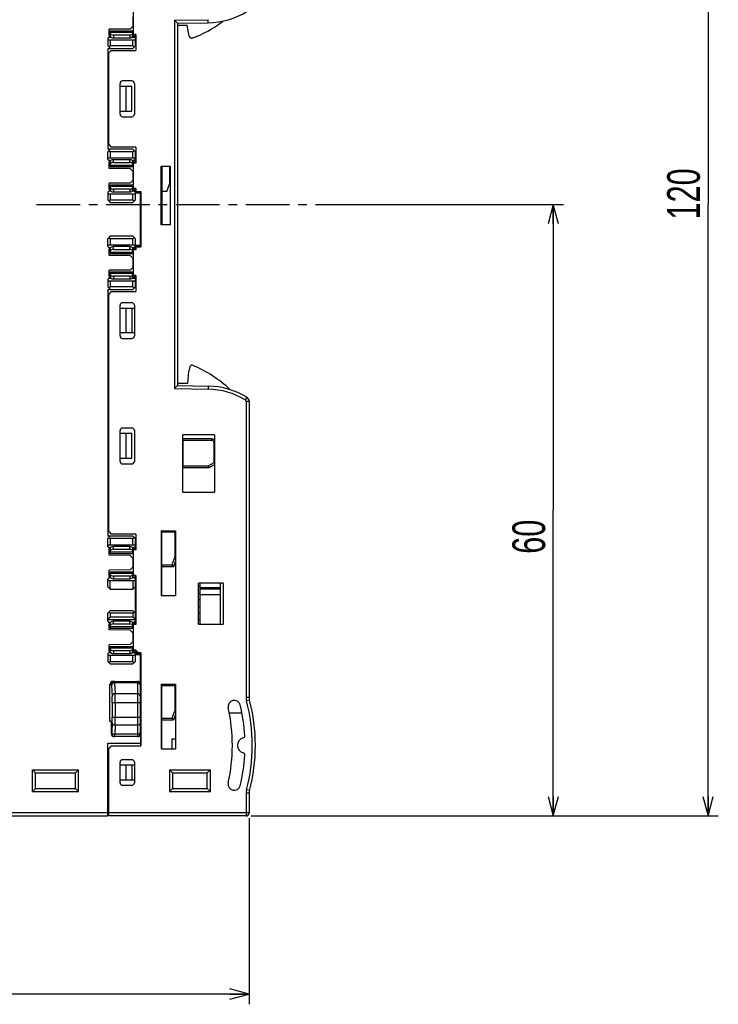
# Model space of a CAD drawing. Extents: x 0 to 183, y 0 to 175.
# Tile 28 of 31: x 115 to 183, y 0 to 96. Entities that reach past the tile are written whole.
import ezdxf

# ---------------------------------------------------------------- set-up
doc = ezdxf.new("R2010")
doc.units = 0
doc.header["$LTSCALE"] = 11.368745
doc.header["$MEASUREMENT"] = 0
doc.linetypes.add('CENTER', pattern=[0.6, 0.375, -0.075, 0.075, -0.075])
doc.layers.get('0').update_dxf_attribs({"linetype": 'CONTINUOUS'})
doc.layers.add('DEFAULT_1', color=7, linetype='CENTER')
doc.styles.add('TEXTSTYLE_2', font='txt', dxfattribs={"width": 0.7})
doc.dimstyles.new('DIMSTYLE_1', dxfattribs={"dimtxt": 3.2, "dimasz": 1.9, "dimexe": 1, "dimexo": 0.5, "dimgap": 0.8, "dimtad": 1, "dimdec": 3, "dimtxsty": 'TEXTSTYLE_2', "dimblk": 'OPEN', "dimblk1": 'OPEN', "dimblk2": 'OPEN', "dimcen": 0.09, "dimadec": 3, "dimazin": 2, "dimtp": 0.001969, "dimtm": 0.001969, "dimtfac": 1, "dimtdec": 3, "dimtofl": 0, "dimtmove": 0, "dimatfit": 3, "dimtolj": 1})

# ---------------------------------------------------------------- blocks, each defined once
blk = doc.blocks.new('_OPEN')
at = {"color": 0, "linetype": 'BYBLOCK'}
for p, q in [((0, 0), (-1, 0.263)), ((-1, -0.263), (0, 0)), ((-1, 0), (0, 0))]:
    blk.add_line(p, q, dxfattribs=at)
blk = doc.blocks.new('*D0')
at = {"color": 2, "linetype": 'CONTINUOUS'}
for p, q in [((62.009, 23.693), (62.009, 1.8)), ((137.533, 18.202), (137.533, 1.8)), ((62.009, 1.8), (62.009, 0)), ((62.009, 1), (99.771, 1)), ((137.533, 1), (99.771, 1)), ((137.533, 1.8), (137.533, 0))]:
    blk.add_line(p, q, dxfattribs=at)
at = {"color": 2, "linetype": 'CONTINUOUS', "xscale": 1.9, "yscale": 1.9, "zscale": 1.9, "rotation": 180}
blk.add_blockref('_OPEN', (62.009, 1), dxfattribs=at)
at = {"color": 2, "linetype": 'CONTINUOUS', "xscale": 1.9, "yscale": 1.9, "zscale": 1.9}
blk.add_blockref('_OPEN', (137.533, 1), dxfattribs=at)
at = {"color": 2, "linetype": 'CONTINUOUS', "insert": (99.771, 5), "char_height": 3.2, "width": 4.48, "attachment_point": 2, "style": 'TEXTSTYLE_2'}
blk.add_mtext('76', dxfattribs=at)
blk = doc.blocks.new('*D2')
at = {"color": 2, "linetype": 'CONTINUOUS'}
for p, q in [((148.239, 78.152), (166.44, 78.152)), ((166.44, 78.152), (168.24, 78.152)), ((167.24, 78.152), (167.24, 48.277)), ((167.24, 18.402), (167.24, 48.277)), ((137.733, 18.402), (166.44, 18.402)), ((166.44, 18.402), (168.24, 18.402))]:
    blk.add_line(p, q, dxfattribs=at)
at = {"color": 2, "linetype": 'CONTINUOUS', "xscale": 1.9, "yscale": 1.9, "zscale": 1.9}
for p, rotation in [((167.24, 78.152), 90), ((167.24, 18.402), 270)]:
    blk.add_blockref('_OPEN', p, dxfattribs=dict(at, rotation=rotation))
at = {"color": 2, "linetype": 'CONTINUOUS', "insert": (163.24, 45.686), "char_height": 3.2, "width": 4.48, "attachment_point": 2, "rotation": 90, "style": 'TEXTSTYLE_2'}
blk.add_mtext('60', dxfattribs=at)
blk = doc.blocks.new('*D3')
at = {"color": 2, "linetype": 'CONTINUOUS'}
for p, q in [((137.733, 137.902), (181.56, 137.902)), ((181.56, 137.902), (183.36, 137.902)), ((182.36, 137.902), (182.36, 78.152)), ((182.36, 18.402), (182.36, 78.152)), ((137.733, 18.402), (181.56, 18.402)), ((181.56, 18.402), (183.36, 18.402))]:
    blk.add_line(p, q, dxfattribs=at)
at = {"color": 2, "linetype": 'CONTINUOUS', "xscale": 1.9, "yscale": 1.9, "zscale": 1.9}
for p, rotation in [((182.36, 137.902), 90), ((182.36, 18.402), 270)]:
    blk.add_blockref('_OPEN', p, dxfattribs=dict(at, rotation=rotation))
at = {"color": 2, "linetype": 'CONTINUOUS', "insert": (178.36, 79.182), "char_height": 3.2, "width": 6.72, "attachment_point": 2, "rotation": 90, "style": 'TEXTSTYLE_2'}
blk.add_mtext('120', dxfattribs=at)

msp = doc.modelspace()

# ---------------------------------------------------------------- linework, layer by layer
at = {"color": 7, "linetype": 'CONTINUOUS'}
for p, q in [((126.2084, 97.2523), (126.2084, 94.7518)), ((126.1584, 96.4523), (126.1584, 95.5524)), ((125.8994, 95.2934), (123.8581, 95.2755)), ((123.8581, 94.6519), (123.8581, 95.2755)), ((126.1584, 95.5524), (125.8994, 95.2934)), ((126.1584, 95.6021), (126.2084, 95.6021)), ((130.2336, 96.1471), (133.5282, 96.2043)), ((130.5333, 95.8522), (130.2336, 96.1471)), ((130.2336, 96.1471), (130.2336, 60.1576)), ((130.5337, 95.8522), (133.5337, 95.9046)), ((130.5337, 95.8522), (130.5337, 60.4525)), ((131.4766, 95.6524), (130.5337, 95.6524)), ((131.6647, 94.6085), (131.4763, 95.654)), ((133.5337, 95.9046), (133.5282, 96.2043)), ((123.9581, 94.6519), (123.7086, 94.4025)), ((123.7086, 94.4025), (123.7086, 93.6521)), ((123.812, 94.5059), (124.0163, 94.5059)), ((123.8581, 95.046), (123.9584, 95.0226)), ((123.8581, 94.829), (123.9584, 94.8276)), ((123.8581, 94.7518), (123.9584, 94.7518)), ((123.9584, 94.6519), (123.8581, 94.6519)), ((123.9567, 94.9213), (123.9567, 95.0226)), ((123.9584, 95.1039), (126.2084, 95.1039)), ((123.9584, 95.1039), (123.9584, 94.6195)), ((126.1584, 94.9523), (123.9584, 94.9523)), ((125.8584, 94.6953), (124.2581, 94.6953)), ((124.2581, 94.6953), (124.2581, 94.4266)), ((124.2581, 94.4266), (125.8584, 94.4266)), ((125.8584, 94.6953), (125.8584, 94.4266)), ((126.1002, 94.5059), (126.3048, 94.5059)), ((126.1584, 94.6195), (126.1584, 95.1039)), ((126.1584, 94.7546), (126.2084, 94.7546)), ((126.1587, 94.6519), (126.3048, 94.5059)), ((126.4585, 94.7518), (126.167, 94.7518)), ((126.167, 94.7518), (126.167, 94.6437)), ((126.4085, 94.4025), (126.3048, 94.5059)), ((126.3582, 94.7518), (126.3582, 94.4528)), ((126.4585, 94.4025), (126.4085, 94.4025)), ((126.4085, 93.6521), (126.4085, 94.4025)), ((126.4585, 94.3019), (126.4085, 94.3019)), ((126.4585, 94.7518), (126.4585, 93.2022)), ((123.7086, 94.2523), (126.4085, 94.2523)), ((123.8337, 93.5274), (123.7086, 93.6521)), ((123.7086, 93.402), (126.1584, 93.402)), ((123.7086, 93.402), (123.7086, 83.5518)), ((123.8337, 93.5274), (123.9584, 93.6521)), ((123.8337, 93.5274), (123.9584, 93.402)), ((123.9584, 94.2523), (123.9584, 93.6521)), ((126.1584, 93.6521), (123.9584, 93.6521)), ((126.1584, 93.6521), (126.1584, 94.2523)), ((126.2835, 93.5274), (126.1584, 93.6521)), ((126.2835, 93.5274), (126.1584, 93.402)), ((126.2835, 93.5274), (126.4085, 93.6521)), ((123.8085, 92.5752), (123.7086, 92.5745)), ((124.0586, 93.2022), (123.8085, 92.9521)), ((123.8085, 84.0024), (123.8085, 92.9521)), ((124.0586, 93.2022), (126.4585, 93.2022)), ((123.7086, 92.1391), (123.8085, 92.1391)), ((123.7086, 90.7183), (123.8085, 90.7176)), ((123.8085, 90.504), (123.7086, 90.5054)), ((123.7086, 90.3772), (123.8085, 90.3772)), ((124.9085, 86.977), (124.9085, 89.9769)), ((126.0485, 89.6772), (124.9085, 89.6772)), ((126.0585, 90.227), (125.1587, 90.227)), ((125.5087, 87.2773), (125.5087, 89.6772)), ((126.0485, 87.2773), (126.0485, 89.6772)), ((126.3086, 89.9769), (126.3086, 86.977)), ((124.9085, 87.2773), (126.0485, 87.2773)), ((125.1587, 86.7268), (126.0585, 86.7268)), ((123.8085, 86.5773), (123.7086, 86.5773)), ((123.8085, 84.0024), (124.0586, 83.7523)), ((126.4585, 83.7523), (124.0586, 83.7523)), ((126.4585, 83.7523), (126.4585, 82.202)), ((126.1584, 83.5518), (123.7086, 83.5518)), ((123.7086, 83.3024), (123.8337, 83.4271)), ((123.7086, 82.5521), (123.7086, 83.3024)), ((123.8337, 83.4271), (123.9584, 83.5518)), ((123.9584, 83.3024), (123.8337, 83.4271)), ((126.1584, 83.3024), (123.9584, 83.3024)), ((123.9584, 83.3024), (123.9584, 82.7023)), ((126.2835, 83.4271), (126.1584, 83.5518)), ((126.2835, 83.4271), (126.1584, 83.3024)), ((126.1584, 82.7023), (126.1584, 83.3024)), ((126.2835, 83.4271), (126.4085, 83.3024)), ((126.4085, 82.5521), (126.4085, 83.3024)), ((123.7086, 82.7023), (126.4085, 82.7023)), ((123.812, 82.4487), (123.7086, 82.5521)), ((124.0163, 82.4487), (123.812, 82.4487)), ((123.9581, 82.3026), (123.812, 82.4487)), ((123.9584, 82.3019), (123.8581, 82.3019)), ((123.8581, 81.6791), (123.8581, 82.3019)), ((123.9584, 82.202), (123.8581, 82.202)), ((123.8581, 82.1256), (123.9584, 82.1263)), ((123.9584, 81.9319), (123.8581, 81.9078)), ((123.9567, 82.0332), (123.9567, 81.9319)), ((123.9584, 81.85), (123.9584, 82.3343)), ((123.9584, 82.0022), (126.1584, 82.0022)), ((123.9584, 81.85), (126.2084, 81.85)), ((125.8584, 82.5273), (124.2581, 82.5273)), ((124.2581, 82.2592), (124.2581, 82.5273)), ((124.2581, 82.2592), (125.8584, 82.2592)), ((125.8584, 82.2592), (125.8584, 82.5273)), ((126.3048, 82.4487), (126.1002, 82.4487)), ((126.1584, 81.85), (126.1584, 82.3343)), ((126.2084, 82.2), (126.1584, 82.2)), ((126.1587, 82.3026), (126.3048, 82.4487)), ((126.167, 82.202), (126.167, 82.3102)), ((126.167, 82.202), (126.208, 82.202)), ((126.4585, 82.202), (126.2084, 82.202)), ((126.2084, 82.202), (126.2084, 79.7023)), ((126.4085, 82.5521), (126.3048, 82.4487)), ((126.3582, 82.202), (126.3582, 82.5018)), ((126.4585, 82.652), (126.4085, 82.652)), ((126.4585, 82.5521), (126.4085, 82.5521)), ((128.9335, 81.9023), (129.8336, 81.9023)), ((128.9335, 76.1525), (128.9335, 81.9023)), ((128.9834, 81.9023), (128.9834, 76.1525)), ((129.7837, 80.2266), (129.7837, 81.9023)), ((129.8336, 76.1525), (129.8336, 81.9023)), ((125.8994, 81.6612), (123.8581, 81.6791)), ((125.8994, 81.6612), (126.1584, 81.4021)), ((126.1584, 81.4021), (126.1584, 80.5022)), ((126.1584, 81.3525), (126.2084, 81.3525)), ((125.8994, 80.2432), (123.8581, 80.2252)), ((123.8581, 79.6024), (123.8581, 80.2252)), ((123.8581, 79.9965), (123.9584, 79.9724)), ((123.9567, 79.8711), (123.9567, 79.9724)), ((123.9584, 80.0544), (126.2084, 80.0544)), ((123.9584, 80.0544), (123.9584, 79.57)), ((126.1584, 79.9021), (123.9584, 79.9021)), ((126.1584, 80.5022), (125.8994, 80.2432)), ((126.1584, 80.5518), (126.2084, 80.5518)), ((126.1584, 79.57), (126.1584, 80.0544)), ((129.4836, 79.4019), (129.7837, 80.2266)), ((123.812, 79.4556), (123.7086, 79.3523)), ((123.7086, 79.3523), (123.7086, 78.6019)), ((123.7086, 79.202), (126.4085, 79.202)), ((123.9581, 79.6017), (123.812, 79.4556)), ((124.0163, 79.4556), (123.812, 79.4556)), ((123.8581, 79.7788), (123.9584, 79.7781)), ((123.8581, 79.7023), (123.9584, 79.7023)), ((123.9584, 79.6024), (123.8581, 79.6024)), ((123.9584, 79.202), (123.9584, 78.6019)), ((125.8584, 79.6451), (124.2581, 79.6451)), ((124.2581, 79.6451), (124.2581, 79.3771)), ((124.2581, 79.3771), (125.8584, 79.3771)), ((125.8584, 79.6451), (125.8584, 79.3771)), ((126.3048, 79.4556), (126.1002, 79.4556)), ((126.1584, 79.7043), (126.2084, 79.7043)), ((126.1584, 78.6019), (126.1584, 79.202)), ((126.1587, 79.6017), (126.3048, 79.4556)), ((126.4585, 79.7023), (126.167, 79.7023)), ((126.167, 79.7023), (126.167, 79.5941)), ((126.4085, 79.3523), (126.3048, 79.4556)), ((126.3582, 79.7023), (126.3582, 79.4026)), ((126.9084, 79.2524), (126.4082, 79.2524)), ((126.7582, 79.3523), (126.4085, 79.3523)), ((126.4085, 78.6019), (126.4085, 79.3523)), ((126.4585, 79.7023), (126.4585, 79.4019)), ((126.4585, 79.4019), (126.9587, 79.4019)), ((126.7582, 79.4019), (126.7582, 79.3523)), ((126.9084, 74.002), (126.9084, 79.4019)), ((126.9587, 79.4019), (126.9587, 74.002)), ((129.4836, 79.4019), (128.9834, 79.4019)), ((123.8337, 78.4772), (123.7086, 78.6019)), ((123.8337, 78.4772), (123.9584, 78.6019)), ((123.8337, 78.4772), (123.9584, 78.3525)), ((123.9584, 78.6019), (126.1584, 78.6019)), ((123.9584, 78.3525), (126.1584, 78.3525)), ((126.2835, 78.4772), (126.1584, 78.6019)), ((126.2835, 78.4772), (126.1584, 78.3525)), ((126.2835, 78.4772), (126.4085, 78.6019)), ((129.8336, 76.1525), (128.9335, 76.1525)), ((123.8337, 74.9274), (123.9584, 75.0521)), ((126.1584, 75.0521), (123.9584, 75.0521)), ((126.2835, 74.9274), (126.1584, 75.0521)), ((123.7086, 74.802), (123.8337, 74.9274)), ((123.7086, 74.0523), (123.7086, 74.802)), ((123.7086, 74.2018), (126.4085, 74.2018)), ((123.9584, 74.802), (123.8337, 74.9274)), ((126.1584, 74.802), (123.9584, 74.802)), ((123.9584, 74.802), (123.9584, 74.2018)), ((126.1584, 74.802), (126.2835, 74.9274)), ((126.1584, 74.2018), (126.1584, 74.802)), ((126.4085, 74.802), (126.2835, 74.9274)), ((126.9084, 74.1522), (126.4082, 74.1522)), ((126.4085, 74.0523), (126.4085, 74.802)), ((123.812, 73.9483), (123.7086, 74.0523)), ((123.812, 73.9483), (124.0163, 73.9483)), ((123.9581, 73.8029), (123.812, 73.9483)), ((123.9584, 73.8022), (123.8581, 73.8022)), ((123.8581, 73.1786), (123.8581, 73.8022)), ((123.9584, 73.7023), (123.8581, 73.7023)), ((123.8581, 73.6258), (123.9584, 73.6265)), ((123.9584, 73.4322), (123.8581, 73.4081)), ((125.8994, 73.1607), (123.8581, 73.1786)), ((123.9567, 73.5335), (123.9567, 73.4315)), ((123.9584, 73.3502), (123.9584, 73.8346)), ((123.9584, 73.5025), (126.1584, 73.5025)), ((123.9584, 73.3502), (126.2084, 73.3502)), ((125.8584, 74.0275), (124.2581, 74.0275)), ((124.2581, 73.7595), (124.2581, 74.0275)), ((124.2581, 73.7595), (125.8584, 73.7595)), ((125.8584, 73.7595), (125.8584, 74.0275)), ((125.8994, 73.1607), (126.1584, 72.9024)), ((126.1002, 73.9483), (126.3048, 73.9483)), ((126.1584, 73.3502), (126.1584, 73.8346)), ((126.2084, 73.7002), (126.1584, 73.7002)), ((126.1587, 73.8022), (126.3048, 73.9483)), ((126.167, 73.7023), (126.167, 73.8105)), ((126.167, 73.7023), (126.208, 73.7023)), ((126.4585, 73.7023), (126.2084, 73.7023)), ((126.2084, 73.7023), (126.2084, 71.2019)), ((126.4085, 74.0523), (126.3048, 73.9483)), ((126.3582, 73.7023), (126.3582, 74.002)), ((126.8082, 74.0523), (126.4085, 74.0523)), ((126.4585, 74.002), (126.9587, 74.002)), ((126.4585, 74.002), (126.4585, 73.7023)), ((126.8082, 74.002), (126.8082, 74.0523)), ((126.1584, 72.9024), (126.1584, 72.0025)), ((126.1584, 72.852), (126.2084, 72.852)), ((125.8994, 71.7434), (123.8581, 71.7255)), ((123.8581, 71.102), (123.8581, 71.7255)), ((123.8581, 71.496), (123.9584, 71.4719)), ((123.8581, 71.279), (123.9584, 71.2776)), ((123.8581, 71.2019), (123.9584, 71.2019)), ((123.9567, 71.3713), (123.9567, 71.4726)), ((123.9584, 71.5539), (126.2084, 71.5539)), ((123.9584, 71.5539), (123.9584, 71.0696)), ((126.1584, 71.4023), (123.9584, 71.4023)), ((126.1584, 72.0025), (125.8994, 71.7434)), ((126.1584, 72.0521), (126.2084, 72.0521)), ((126.1584, 71.0696), (126.1584, 71.5539)), ((126.1584, 71.2039), (126.2084, 71.2039)), ((126.4585, 71.2019), (126.167, 71.2019)), ((126.167, 71.2019), (126.167, 71.0937)), ((126.3582, 71.2019), (126.3582, 70.9021)), ((126.4585, 71.2019), (126.4585, 69.6522)), ((123.812, 70.9559), (123.7086, 70.8518)), ((123.7086, 70.8518), (123.7086, 70.1022)), ((123.7086, 70.7023), (126.4085, 70.7023)), ((123.9581, 71.1012), (123.812, 70.9559)), ((123.812, 70.9559), (124.0163, 70.9559)), ((123.9584, 71.102), (123.8581, 71.102)), ((123.9584, 70.7023), (123.9584, 70.1022)), ((125.8584, 71.1453), (124.2581, 71.1453)), ((124.2581, 71.1453), (124.2581, 70.8766)), ((124.2581, 70.8766), (125.8584, 70.8766)), ((125.8584, 71.1453), (125.8584, 70.8766)), ((126.1002, 70.9559), (126.3048, 70.9559)), ((126.1584, 70.1022), (126.1584, 70.7023)), ((126.1587, 71.102), (126.3048, 70.9559)), ((126.4085, 70.8518), (126.3048, 70.9559)), ((126.4585, 70.8518), (126.4085, 70.8518)), ((126.4085, 70.1022), (126.4085, 70.8518)), ((126.4585, 70.7519), (126.4085, 70.7519)), ((123.8337, 69.9775), (123.7086, 70.1022)), ((123.7086, 69.8521), (126.1584, 69.8521)), ((123.7086, 69.8521), (123.7086, 45.7522)), ((124.0586, 69.6522), (123.8085, 69.4021)), ((123.8085, 46.2022), (123.8085, 69.4021)), ((123.8337, 69.9775), (123.9584, 70.1022)), ((123.8337, 69.9775), (123.9584, 69.8521)), ((126.1584, 70.1022), (123.9584, 70.1022)), ((124.0586, 69.6522), (126.4585, 69.6522)), ((126.2835, 69.9775), (126.1584, 70.1022)), ((126.2835, 69.9775), (126.1584, 69.8521)), ((126.2835, 69.9775), (126.4085, 70.1022)), ((126.0585, 68.5519), (125.1587, 68.5519)), ((123.7086, 68.0269), (123.8085, 68.0269)), ((124.9085, 65.3025), (124.9085, 68.3024)), ((124.9085, 68.0269), (126.3086, 68.0269)), ((125.5087, 65.627), (125.5087, 68.0269)), ((126.0485, 68.0269), (126.0485, 65.627)), ((126.3086, 68.3024), (126.3086, 65.3025)), ((123.8085, 65.627), (123.7086, 65.627)), ((124.9085, 65.627), (126.3086, 65.627)), ((123.8085, 64.7733), (123.7086, 64.7712)), ((125.1587, 65.0523), (126.0585, 65.0523)), ((131.6106, 61.8305), (131.504, 60.6518)), ((131.7336, 62.3039), (131.6182, 61.8732)), ((123.8085, 60.7563), (123.7086, 60.7577)), ((131.504, 60.6518), (130.5337, 60.6523)), ((130.5333, 60.4518), (130.2336, 60.1576)), ((130.2336, 60.1576), (133.5282, 60.0997)), ((130.5337, 60.4525), (133.5337, 60.4001)), ((133.5337, 60.4001), (133.5282, 60.0997)), ((137.293, 59.3128), (137.1373, 59.0565)), ((137.5334, 58.8856), (137.2334, 58.8856)), ((137.2334, 58.8856), (137.2334, 29.9758)), ((137.5334, 58.8856), (137.5334, 29.9758)), ((123.8085, 58.2565), (123.7086, 58.2579)), ((123.8085, 57.2561), (123.7086, 57.2582)), ((123.7086, 56.4775), (123.8085, 56.4775)), ((124.9085, 53.0524), (124.9085, 56.0524)), ((126.0585, 56.3025), (125.1587, 56.3025)), ((126.3086, 56.0524), (126.3086, 53.0524)), ((126.0485, 55.7775), (124.9085, 55.7775)), ((125.5087, 53.3769), (125.5087, 55.7775)), ((126.0485, 53.3769), (126.0485, 55.7775)), ((134.1335, 55.6521), (131.0336, 55.6521)), ((131.0336, 50.0524), (131.0336, 55.6521)), ((133.8837, 55.2524), (131.0336, 55.2524)), ((131.0336, 55.1518), (131.0832, 55.1022)), ((133.8837, 55.1022), (131.0835, 55.1022)), ((131.0835, 52.6025), (131.0835, 55.1022)), ((133.8837, 55.2524), (133.8837, 55.1022)), ((134.1331, 54.9024), (134.0835, 54.9024)), ((134.0835, 54.9024), (134.0835, 52.9022)), ((134.1335, 55.6521), (134.1335, 50.0524)), ((124.9085, 53.3769), (126.0485, 53.3769)), ((123.8085, 52.6769), (123.7086, 52.6769)), ((125.1587, 52.8023), (126.0585, 52.8023)), ((131.0336, 52.5522), (131.0832, 52.6018)), ((131.0336, 52.4522), (133.6039, 52.4522)), ((131.0835, 52.6025), (133.564, 52.6025)), ((134.0835, 52.9022), (133.564, 52.6025)), ((133.6039, 52.4522), (133.564, 52.6018)), ((133.6039, 52.4522), (134.1335, 52.7575)), ((134.1331, 52.8733), (134.0835, 52.9022)), ((123.8085, 51.9479), (123.7086, 51.9465)), ((131.0336, 50.0524), (134.1335, 50.0524)), ((123.8085, 49.331), (123.7086, 49.3276)), ((123.7086, 46.8767), (123.8085, 46.8733)), ((123.8085, 46.6066), (123.7086, 46.608)), ((123.8085, 46.2022), (124.0586, 45.952)), ((128.9335, 46.2786), (130.3335, 46.278)), ((128.9335, 46.2786), (128.9335, 39.9521)), ((128.9335, 46.2022), (130.3335, 46.2022)), ((128.9834, 39.9521), (128.9834, 46.2015)), ((130.0834, 46.1518), (130.0834, 46.2015)), ((130.3335, 46.278), (130.3335, 39.9521)), ((126.1584, 45.7522), (123.7086, 45.7522)), ((123.7086, 45.5021), (123.8337, 45.6268)), ((123.7086, 44.7525), (123.7086, 45.5021)), ((123.8337, 45.6268), (123.9584, 45.7522)), ((123.9584, 45.5021), (123.8337, 45.6268)), ((126.1584, 45.5021), (123.9584, 45.5021)), ((123.9584, 45.5021), (123.9584, 44.902)), ((126.4585, 45.952), (124.0586, 45.952)), ((126.2835, 45.6268), (126.1584, 45.7522)), ((126.1584, 45.5021), (126.2835, 45.6268)), ((126.1584, 44.902), (126.1584, 45.5021)), ((126.4085, 45.5021), (126.2835, 45.6268)), ((126.4085, 44.7525), (126.4085, 45.5021)), ((126.4585, 45.952), (126.4585, 44.4025)), ((128.9834, 46.1518), (130.0834, 46.1518)), ((130.2836, 45.952), (130.3329, 45.952)), ((130.2836, 43.7761), (130.2836, 45.952)), ((123.7086, 44.902), (126.4085, 44.902)), ((123.812, 44.6484), (123.7086, 44.7525)), ((124.0163, 44.6484), (123.812, 44.6484)), ((123.9581, 44.503), (123.812, 44.6484)), ((123.9584, 44.5024), (123.8581, 44.5024)), ((123.8581, 43.8788), (123.8581, 44.5024)), ((123.9584, 44.4025), (123.8581, 44.4025)), ((123.8581, 44.3253), (123.9584, 44.3266)), ((123.9584, 44.0504), (123.9584, 44.5348)), ((125.8584, 44.7277), (124.2581, 44.7277)), ((124.2581, 44.4589), (124.2581, 44.7277)), ((124.2581, 44.4589), (125.8584, 44.4589)), ((125.8584, 44.4589), (125.8584, 44.7277)), ((126.3048, 44.6484), (126.1002, 44.6484)), ((126.1584, 44.0504), (126.1584, 44.5348)), ((126.2084, 44.4004), (126.1584, 44.4004)), ((126.1587, 44.5024), (126.3048, 44.6484)), ((126.167, 44.4025), (126.167, 44.5106)), ((126.167, 44.4025), (126.208, 44.4025)), ((126.4585, 44.4025), (126.2084, 44.4025)), ((126.2084, 44.4025), (126.2084, 41.902)), ((126.4085, 44.7525), (126.3048, 44.6484)), ((126.3582, 44.4025), (126.3582, 44.7022)), ((126.4585, 44.8524), (126.4085, 44.8524)), ((126.4585, 44.7525), (126.4085, 44.7525)), ((123.9584, 44.1323), (123.8581, 44.1082)), ((125.8994, 43.8609), (123.8581, 43.8788)), ((123.9567, 44.2329), (123.9567, 44.1317)), ((123.9584, 44.2019), (126.1584, 44.2019)), ((123.9584, 44.0504), (126.2084, 44.0504)), ((125.8994, 43.8609), (126.1584, 43.6025)), ((126.1584, 43.6025), (126.1584, 42.7019)), ((126.1584, 43.5522), (126.2084, 43.5522)), ((130.2836, 43.7761), (129.9835, 42.9521)), ((130.3335, 43.329), (130.1237, 42.7522)), ((130.2839, 43.7761), (130.3329, 43.7678)), ((125.8994, 42.4436), (123.8581, 42.4256)), ((123.8581, 41.8021), (123.8581, 42.4256)), ((126.1584, 42.7019), (125.8994, 42.4436)), ((126.1584, 42.7522), (126.2084, 42.7522)), ((128.9335, 42.6523), (128.9834, 42.653)), ((128.9834, 42.9521), (129.9835, 42.9521)), ((130.1237, 42.7522), (128.9834, 42.7522)), ((129.9835, 42.9521), (130.1237, 42.7522)), ((123.812, 41.656), (123.7086, 41.552)), ((123.7086, 40.8023), (123.7086, 41.552)), ((123.7086, 41.4025), (126.4085, 41.4025)), ((123.9581, 41.8014), (123.812, 41.656)), ((124.0163, 41.656), (123.812, 41.656)), ((123.8581, 42.1962), (123.9584, 42.1721)), ((123.8581, 41.9785), (123.9584, 41.9778)), ((123.8581, 41.902), (123.9584, 41.902)), ((123.9584, 41.8021), (123.8581, 41.8021)), ((123.9567, 42.0708), (123.9567, 42.1728)), ((123.9584, 42.2541), (126.2084, 42.2541)), ((123.9584, 42.2541), (123.9584, 41.7697)), ((126.1584, 42.1025), (123.9584, 42.1025)), ((123.9584, 40.5522), (123.9584, 41.4025)), ((125.8584, 41.8448), (124.2581, 41.8448)), ((124.2581, 41.8448), (124.2581, 41.5768)), ((124.2581, 41.5768), (125.8584, 41.5768)), ((125.8584, 41.8448), (125.8584, 41.5768)), ((126.3048, 41.656), (126.1002, 41.656)), ((126.1584, 41.7697), (126.1584, 42.2541)), ((126.1584, 41.9041), (126.2084, 41.9041)), ((126.1584, 41.4025), (126.1584, 40.5522)), ((126.1587, 41.8021), (126.3048, 41.656)), ((126.4585, 41.902), (126.167, 41.902)), ((126.167, 41.902), (126.167, 41.7938)), ((126.4085, 41.552), (126.3048, 41.656)), ((126.3582, 41.902), (126.3582, 41.6023)), ((126.4585, 41.552), (126.4085, 41.552)), ((126.4085, 37.4523), (126.4085, 41.552)), ((126.4585, 41.4521), (126.4085, 41.4521)), ((126.4585, 41.902), (126.4585, 37.1023)), ((123.9584, 40.5522), (123.7086, 40.8023)), ((123.9584, 40.5522), (126.1584, 40.5522)), ((126.4085, 40.8023), (126.1584, 40.5522)), ((126.4585, 40.4482), (126.4085, 40.4475)), ((134.9837, 41.1524), (132.5835, 41.1524)), ((132.5835, 37.1519), (132.5835, 41.1524)), ((132.7334, 37.1519), (132.7334, 41.1524)), ((132.7334, 40.7348), (134.7336, 40.7348)), ((132.7334, 40.5936), (134.7336, 40.5936)), ((134.7336, 37.1519), (134.7336, 41.1524)), ((134.9837, 41.1524), (134.9837, 37.1519)), ((128.9335, 39.9521), (130.3335, 39.9521)), ((132.7334, 40.052), (134.7336, 40.052)), ((126.4585, 38.5561), (126.4085, 38.5568)), ((123.7086, 38.202), (123.8337, 38.3274)), ((123.7086, 37.4523), (123.7086, 38.202)), ((123.9584, 37.8519), (123.7086, 37.6018)), ((123.7086, 37.6018), (126.4085, 37.6018)), ((123.8337, 38.3274), (123.9584, 38.4521)), ((123.9584, 38.202), (123.8337, 38.3274)), ((126.1584, 38.4521), (123.9584, 38.4521)), ((126.1584, 38.202), (123.9584, 38.202)), ((123.9584, 38.202), (123.9584, 37.8519)), ((123.9584, 37.8519), (126.1584, 37.8519)), ((126.2835, 38.3274), (126.1584, 38.4521)), ((126.1584, 38.202), (126.2835, 38.3274)), ((126.1584, 38.202), (126.1584, 37.8519)), ((126.1584, 37.8519), (126.4085, 37.6018)), ((126.4085, 38.202), (126.2835, 38.3274)), ((126.4585, 37.5522), (126.4085, 37.5522)), ((123.812, 37.3483), (123.7086, 37.4523)), ((123.812, 37.3483), (124.0163, 37.3483)), ((123.9581, 37.2029), (123.812, 37.3483)), ((123.9584, 37.2022), (123.8581, 37.2022)), ((123.8581, 36.5786), (123.8581, 37.2022)), ((123.9584, 37.1023), (123.8581, 37.1023)), ((123.8581, 37.0258), (123.9584, 37.0265)), ((123.9584, 36.8322), (123.8581, 36.8081)), ((125.8994, 36.5607), (123.8581, 36.5786)), ((123.9567, 36.9335), (123.9567, 36.8315)), ((123.9584, 36.7502), (123.9584, 37.2346)), ((123.9584, 36.9025), (126.1584, 36.9025)), ((123.9584, 36.7502), (126.2084, 36.7502)), ((125.8584, 37.4275), (124.2581, 37.4275)), ((124.2581, 37.1595), (124.2581, 37.4275)), ((124.2581, 37.1595), (125.8584, 37.1595)), ((125.8584, 37.1595), (125.8584, 37.4275)), ((125.8994, 36.5607), (126.1584, 36.3023)), ((126.1002, 37.3483), (126.3048, 37.3483)), ((126.1584, 36.7502), (126.1584, 37.2346)), ((126.2084, 37.1002), (126.1584, 37.1002)), ((126.1587, 37.2022), (126.3048, 37.3483)), ((126.167, 37.1023), (126.167, 37.2104)), ((126.167, 37.1023), (126.208, 37.1023)), ((126.4585, 37.1023), (126.2084, 37.1023)), ((126.2084, 37.1023), (126.2084, 34.6018)), ((126.4085, 37.4523), (126.3048, 37.3483)), ((126.3582, 37.1023), (126.3582, 37.402)), ((126.4585, 37.4523), (126.4085, 37.4523)), ((132.5835, 37.1519), (134.9837, 37.1519)), ((126.1584, 36.3023), (126.1584, 35.4025)), ((126.1584, 36.252), (126.2084, 36.252)), ((125.8994, 35.1434), (123.8581, 35.1255)), ((123.8581, 34.5019), (123.8581, 35.1255)), ((123.8581, 34.8961), (123.9584, 34.8719)), ((123.8581, 34.679), (123.9584, 34.6776)), ((123.9567, 34.7713), (123.9567, 34.8726)), ((123.9584, 34.9539), (126.2084, 34.9539)), ((123.9584, 34.9539), (123.9584, 34.4695)), ((126.1584, 34.8024), (123.9584, 34.8024)), ((126.1584, 35.4025), (125.8994, 35.1434)), ((126.1584, 35.4521), (126.2084, 35.4521)), ((126.1584, 34.4695), (126.1584, 34.9539)), ((123.812, 34.3558), (123.7086, 34.2525)), ((123.7086, 34.2525), (123.7086, 33.5022)), ((123.7086, 34.1023), (126.4085, 34.1023)), ((123.9581, 34.5013), (123.812, 34.3558)), ((124.0163, 34.3558), (123.812, 34.3558)), ((123.8581, 34.6018), (123.9584, 34.6018)), ((123.9584, 34.5019), (123.8581, 34.5019)), ((123.9584, 34.1023), (123.9584, 33.5022)), ((125.8584, 34.5454), (124.2581, 34.5454)), ((124.2581, 34.5454), (124.2581, 34.2766)), ((124.2581, 34.2766), (125.8584, 34.2766)), ((125.8584, 34.5454), (125.8584, 34.2766)), ((126.3048, 34.3558), (126.1002, 34.3558)), ((126.1584, 34.6039), (126.2084, 34.6039)), ((126.1584, 33.5022), (126.1584, 34.1023)), ((126.1587, 34.5019), (126.3048, 34.3558)), ((126.4585, 34.6018), (126.167, 34.6018)), ((126.167, 34.6018), (126.167, 34.4937)), ((126.4085, 34.2525), (126.3048, 34.3558)), ((126.3582, 34.6018), (126.3582, 34.3021)), ((126.7582, 34.2525), (126.4085, 34.2525)), ((126.4085, 33.5022), (126.4085, 34.2525)), ((126.9084, 34.1519), (126.4085, 34.1519)), ((126.4585, 34.3524), (126.4585, 34.6046)), ((126.7086, 34.3524), (126.4585, 34.6018)), ((126.9587, 34.3524), (126.4585, 34.3524)), ((126.7582, 34.3524), (126.7582, 34.2525)), ((126.9084, 26.4521), (126.9084, 34.3524)), ((126.9587, 34.3524), (126.9587, 25.2518)), ((123.8337, 33.3774), (123.7086, 33.5022)), ((123.8337, 33.3774), (123.9584, 33.5022)), ((123.8337, 33.3774), (123.9584, 33.252)), ((123.9584, 33.5022), (126.1584, 33.5022)), ((123.9584, 33.252), (126.1584, 33.252)), ((126.2835, 33.3774), (126.1584, 33.5022)), ((126.2835, 33.3774), (126.1584, 33.252)), ((126.2835, 33.3774), (126.4085, 33.5022)), ((123.9084, 31.2518), (124.0562, 31.2518)), ((123.9084, 27.6524), (123.9084, 31.2518)), ((124.069, 31.1526), (124.131, 30.086)), ((124.2088, 31.5522), (126.6087, 31.5522)), ((124.3587, 31.5467), (124.3573, 31.5509)), ((124.3615, 31.5281), (124.3587, 31.5467)), ((124.3642, 31.4985), (124.3615, 31.5281)), ((124.3687, 31.4096), (124.3642, 31.4985)), ((126.6087, 31.4096), (124.3687, 31.4096)), ((124.3687, 31.4096), (124.4307, 30.3437)), ((126.6087, 31.5522), (126.6087, 26.1524)), ((128.9335, 31.2787), (130.3335, 31.2773)), ((128.9335, 31.2787), (128.9335, 24.9521)), ((128.9335, 31.2022), (130.3335, 31.2022)), ((128.9834, 24.9521), (128.9834, 31.2015)), ((128.9834, 31.1519), (130.0834, 31.1519)), ((130.0834, 31.1519), (130.0834, 31.2015)), ((130.2836, 30.9521), (130.3329, 30.9521)), ((130.2836, 28.7762), (130.2836, 30.9521)), ((130.3335, 31.2773), (130.3335, 24.9521)), ((126.6087, 30.3437), (124.4307, 30.3437)), ((137.5334, 29.9758), (137.2334, 29.9758)), ((124.1427, 29.4859), (126.9084, 29.4859)), ((124.1427, 29.4859), (124.1427, 28.0451)), ((124.4428, 29.4859), (124.4428, 28.0451)), ((137.5658, 29.7229), (137.2757, 29.6471)), ((124.1427, 28.0451), (126.9084, 28.0451)), ((128.9834, 27.9521), (129.9835, 27.9521)), ((130.2836, 28.7762), (129.9835, 27.9521)), ((129.9835, 27.9521), (130.1237, 27.7523)), ((130.3335, 28.329), (130.1237, 27.7523)), ((130.2839, 28.7762), (130.3329, 28.7679)), ((136.83, 28.4524), (135.5925, 28.4524)), ((123.9084, 27.6524), (124.0655, 27.6524)), ((124.0655, 26.4521), (124.0655, 27.6524)), ((124.1341, 27.5084), (124.0969, 26.6161)), ((124.4338, 27.2789), (124.3969, 26.386)), ((126.6087, 27.2789), (124.4338, 27.2789)), ((126.9587, 27.4023), (126.9084, 27.4023)), ((128.9834, 27.4023), (128.9335, 27.4023)), ((130.1237, 27.7523), (128.9834, 27.7523)), ((124.0814, 26.4521), (124.0655, 26.4521)), ((126.6087, 26.1524), (124.3659, 26.1524)), ((126.6087, 26.386), (124.3969, 26.386)), ((126.9587, 26.4018), (126.9043, 26.4018)), ((126.9084, 26.4507), (126.9084, 25.2518)), ((128.9834, 26.4018), (128.9335, 26.4018)), ((123.7086, 25.502), (126.9084, 25.502)), ((123.7086, 18.4023), (123.7086, 25.502)), ((124.0586, 25.2518), (123.8085, 25.0024)), ((124.0586, 25.2518), (126.9587, 25.2518)), ((129.9835, 25.9519), (130.3335, 25.9519)), ((129.9835, 25.9519), (129.9835, 24.9521)), ((123.8085, 18.4023), (123.8085, 25.0024)), ((128.9335, 24.9521), (130.3335, 24.9521)), ((123.7086, 23.4018), (123.8085, 23.4018)), ((124.9085, 21.6524), (124.9085, 23.6519)), ((124.9085, 23.4018), (126.3086, 23.4018)), ((126.0585, 23.9021), (125.1587, 23.9021)), ((125.5087, 21.9018), (125.5087, 23.4018)), ((126.0485, 23.4018), (126.0485, 21.9018)), ((126.3086, 23.6519), (126.3086, 21.6524)), ((116.3585, 22.9023), (120.8585, 22.9023)), ((116.3585, 22.9023), (116.6582, 22.6026)), ((116.3585, 20.8022), (116.3585, 22.9023)), ((116.6586, 22.6019), (120.5584, 22.6019)), ((116.6586, 21.1019), (116.6586, 22.6019)), ((120.5584, 21.1019), (120.5584, 22.6019)), ((120.8585, 22.9023), (120.5588, 22.6026)), ((120.8585, 20.8022), (120.8585, 22.9023)), ((129.7334, 22.9023), (133.7335, 22.9023)), ((129.7334, 22.9023), (130.0331, 22.6026)), ((129.7334, 22.9023), (129.7334, 20.8022)), ((130.0335, 22.6019), (133.4334, 22.6019)), ((130.0335, 22.6019), (130.0335, 21.1019)), ((133.4334, 21.1019), (133.4334, 22.6019)), ((133.7335, 22.9023), (133.4338, 22.6026)), ((133.7335, 20.8022), (133.7335, 22.9023)), ((123.8085, 21.9018), (123.7086, 21.9018)), ((126.3086, 21.9018), (124.9085, 21.9018)), ((125.1587, 21.4023), (126.0585, 21.4023)), ((116.3585, 20.8022), (116.6582, 21.1019)), ((116.3585, 20.8022), (120.8585, 20.8022)), ((116.6586, 21.1019), (120.5584, 21.1019)), ((120.8585, 20.8022), (120.5588, 21.1019)), ((129.7334, 20.8022), (130.0331, 21.1019)), ((129.7334, 20.8022), (133.7335, 20.8022)), ((130.0335, 21.1019), (133.4334, 21.1019)), ((133.7335, 20.8022), (133.4338, 21.1019)), ((137.5334, 20.6285), (137.2334, 20.6285)), ((137.2334, 20.6285), (137.2334, 18.4023)), ((137.5658, 20.8814), (137.2757, 20.9572)), ((137.5334, 20.6285), (137.5334, 18.702)), ((123.7086, 20.202), (123.8085, 20.202)), ((123.7086, 19.6019), (123.8085, 19.6019)), ((84.6719, 18.4023), (123.7086, 18.4023)), ((123.7086, 18.702), (89.7827, 18.702)), ((137.5334, 18.702), (123.8085, 18.702)), ((137.2334, 18.4023), (123.8085, 18.4023))]:
    msp.add_line(p, q, dxfattribs=at)
for centre, radius, start, end in [((133.4016, 103.4079), 7.5045, 271.008448, 301.2344), ((128.241, 104.7364), 10.9816, 289.997638, 307.271701), ((125.1584, 89.9771), 0.2499, 89.943423, 180.048495), ((126.0588, 89.9772), 0.2498, 359.944606, 90.055394), ((125.1588, 86.9771), 0.2503, 180.043078, 269.95692), ((126.0583, 86.9771), 0.2503, 270.044263, 359.96382), ((125.1584, 65.3022), 0.2499, 179.945153, 270.054847), ((126.0588, 65.3022), 0.2499, 269.946336, 0.061746), ((127.2304, 51.0839), 12.3159, 46.706595, 67.192856), ((133.4028, 52.9014), 7.1994, 58.753878, 89.002515), ((133.4022, 52.9028), 7.4985, 58.743005, 88.995291), ((137.0343, 58.8859), 0.4992, 359.961813, 58.78334), ((125.1589, 56.0522), 0.2503, 90.048616, 179.951384), ((126.0583, 56.0522), 0.2503, 0.041718, 89.9502), ((133.8838, 54.904), 0.3484, 44.223712, 90.013501), ((133.8836, 54.9023), 0.2, 0.041063, 89.959418), ((125.1584, 53.0522), 0.2499, 179.945153, 270.054847), ((126.0588, 53.0521), 0.2499, 269.946336, 0.061746), ((130.0835, 45.9518), 0.2, 0.063614, 90.039036), ((124.2089, 31.2518), 0.3005, 90.010777, 179.989017), ((124.3564, 31.2521), 0.3002, 90.016362, 180.050751), ((126.6083, 31.2522), 0.3001, 359.934692, 89.929757), ((130.0835, 30.9519), 0.2, 0.063614, 90.039036), ((111.6931, 29.5504), 12.4497, 359.703132, 2.465705), ((97.9975, 29.5755), 26.445, 359.805738, 1.664512), ((138.5406, 29.9772), 1.3072, 180.064296, 194.627583), ((138.5442, 29.9767), 1.0107, 180.053044, 194.543209), ((136.0727, 29.1025), 0.5999, 13.784368, 192.371586), ((118.7, 25.3022), 17.1836, 347.661944, 12.338056), ((120.6699, 25.3075), 16.4632, 3.234578, 13.838844), ((120.6337, 25.3022), 17.1999, 345.367662, 14.632338), ((120.6361, 25.3021), 17.4974, 345.3655, 14.6345), ((110.1764, 27.9915), 13.9664, 358.0177, 0.220071), ((95.9976, 27.9683), 28.4449, 358.611389, 0.154856), ((124.3661, 26.4529), 0.3006, 180.159137, 269.974558), ((124.3811, 26.4521), 0.2997, 180.000941, 269.998033), ((126.6085, 26.4523), 0.2999, 270.041502, 359.959537), ((137.1335, 25.3021), 0.7498, 103.767865, 256.232135), ((120.6695, 25.2968), 16.4637, 346.161304, 356.765269), ((125.1584, 23.6522), 0.2499, 89.945153, 180.054848), ((126.0588, 23.6522), 0.2499, 359.938254, 90.053663), ((125.1584, 21.6522), 0.2499, 179.945152, 270.054847), ((126.0588, 21.6522), 0.2499, 269.946337, 0.061746), ((136.0727, 21.5019), 0.5999, 167.634903, 346.205765), ((138.5406, 20.6271), 1.3073, 165.372799, 179.936882), ((138.544, 20.6276), 1.0105, 165.45539, 179.948417), ((137.2334, 18.7023), 0.3, 269.987663, 359.94494)]:
    msp.add_arc(centre, radius, start, end, dxfattribs=at)
for points in [[(134.8914, 95.9976), (134.9224, 96.021), (134.9524, 96.0458), (134.9813, 96.0713)], [(123.9584, 94.8876), (123.9584, 94.7815), (124.0924, 94.6953), (124.2581, 94.6953)], [(123.9584, 94.6195), (123.9584, 94.5134), (124.0924, 94.4266), (124.2581, 94.4266)], [(125.8584, 94.6953), (126.0241, 94.6953), (126.1584, 94.7815), (126.1584, 94.8876)], [(125.8584, 94.4266), (126.0241, 94.4266), (126.1584, 94.5134), (126.1584, 94.6195)], [(126.1581, 94.7553), (126.1601, 94.7525), (126.1636, 94.7511), (126.1667, 94.7525)], [(124.2581, 82.5273), (124.0924, 82.5273), (123.9584, 82.4411), (123.9584, 82.3343)], [(124.2581, 82.2592), (124.0924, 82.2592), (123.9584, 82.1731), (123.9584, 82.0663)], [(126.1584, 82.3343), (126.1584, 82.4411), (126.0241, 82.5273), (125.8584, 82.5273)], [(126.1584, 82.0663), (126.1584, 82.1731), (126.0241, 82.2592), (125.8584, 82.2592)], [(126.1667, 82.202), (126.1636, 82.2027), (126.1601, 82.202), (126.1581, 82.1993)], [(123.9584, 79.838), (123.9584, 79.7312), (124.0924, 79.6451), (124.2581, 79.6451)], [(123.9584, 79.57), (123.9584, 79.4632), (124.0924, 79.3771), (124.2581, 79.3771)], [(125.8584, 79.6451), (126.0241, 79.6451), (126.1584, 79.7312), (126.1584, 79.838)], [(125.8584, 79.3771), (126.0241, 79.3771), (126.1584, 79.4632), (126.1584, 79.57)], [(126.1581, 79.705), (126.1601, 79.7023), (126.1636, 79.7016), (126.1667, 79.7023)], [(124.2581, 74.0275), (124.0924, 74.0275), (123.9584, 73.9414), (123.9584, 73.8346)], [(124.2581, 73.7595), (124.0924, 73.7595), (123.9584, 73.6727), (123.9584, 73.5666)], [(126.1584, 73.8346), (126.1584, 73.9414), (126.0241, 74.0275), (125.8584, 74.0275)], [(126.1584, 73.5666), (126.1584, 73.6727), (126.0241, 73.7595), (125.8584, 73.7595)], [(126.1667, 73.7016), (126.1636, 73.703), (126.1601, 73.7016), (126.1581, 73.6989)], [(123.9584, 71.3376), (123.9584, 71.2315), (124.0924, 71.1453), (124.2581, 71.1453)], [(125.8584, 71.1453), (126.0241, 71.1453), (126.1584, 71.2315), (126.1584, 71.3376)], [(126.1581, 71.2053), (126.1601, 71.2025), (126.1636, 71.2012), (126.1667, 71.2025)], [(123.9584, 71.0696), (123.9584, 70.9635), (124.0924, 70.8766), (124.2581, 70.8766)], [(125.8584, 70.8766), (126.0241, 70.8766), (126.1584, 70.9635), (126.1584, 71.0696)], [(125.1587, 68.5519), (125.0205, 68.5519), (124.9085, 68.4402), (124.9085, 68.3024)], [(126.3086, 68.3024), (126.3086, 68.4402), (126.1967, 68.5519), (126.0585, 68.5519)], [(131.6182, 61.8732), (131.6144, 61.8594), (131.612, 61.845), (131.6106, 61.8305)], [(137.2334, 58.8856), (137.2334, 58.9552), (137.1972, 59.0207), (137.1373, 59.0565)], [(124.2581, 44.7277), (124.0924, 44.7277), (123.9584, 44.6408), (123.9584, 44.5348)], [(124.2581, 44.4589), (124.0924, 44.4589), (123.9584, 44.3728), (123.9584, 44.2667)], [(126.1584, 44.5348), (126.1584, 44.6408), (126.0241, 44.7277), (125.8584, 44.7277)], [(126.1584, 44.2667), (126.1584, 44.3728), (126.0241, 44.4589), (125.8584, 44.4589)], [(126.1667, 44.4018), (126.1636, 44.4031), (126.1601, 44.4018), (126.1581, 44.399)], [(123.9584, 42.0377), (123.9584, 41.9316), (124.0924, 41.8448), (124.2581, 41.8448)], [(123.9584, 41.7697), (123.9584, 41.6636), (124.0924, 41.5768), (124.2581, 41.5768)], [(125.8584, 41.8448), (126.0241, 41.8448), (126.1584, 41.9316), (126.1584, 42.0377)], [(125.8584, 41.5768), (126.0241, 41.5768), (126.1584, 41.6636), (126.1584, 41.7697)], [(126.1581, 41.9054), (126.1601, 41.9027), (126.1636, 41.9013), (126.1667, 41.9027)], [(132.5835, 40.8244), (132.6362, 40.8409), (132.6865, 40.8643), (132.7337, 40.8933)], [(132.7337, 40.1057), (132.6865, 40.1347), (132.6362, 40.1581), (132.5835, 40.1746)], [(132.5835, 39.5297), (132.6362, 39.5462), (132.6865, 39.5697), (132.7337, 39.5986)], [(132.7337, 38.8111), (132.6865, 38.84), (132.6362, 38.8634), (132.5835, 38.88)], [(132.7337, 37.5164), (132.6865, 37.5453), (132.6359, 37.5688), (132.5832, 37.5853)], [(132.5835, 38.235), (132.6362, 38.2516), (132.6865, 38.275), (132.7337, 38.304)], [(124.2581, 37.4275), (124.0924, 37.4275), (123.9584, 37.3414), (123.9584, 37.2346)], [(124.2581, 37.1595), (124.0924, 37.1595), (123.9584, 37.0727), (123.9584, 36.9665)], [(126.1584, 37.2346), (126.1584, 37.3414), (126.0241, 37.4275), (125.8584, 37.4275)], [(126.1584, 36.9665), (126.1584, 37.0727), (126.0241, 37.1595), (125.8584, 37.1595)], [(126.1667, 37.1016), (126.1636, 37.103), (126.1601, 37.1016), (126.1581, 37.0988)], [(123.9584, 34.7376), (123.9584, 34.6315), (124.0924, 34.5454), (124.2581, 34.5454)], [(125.8584, 34.5454), (126.0241, 34.5454), (126.1584, 34.6315), (126.1584, 34.7376)], [(123.9584, 34.4695), (123.9584, 34.3634), (124.0924, 34.2766), (124.2581, 34.2766)], [(125.8584, 34.2766), (126.0241, 34.2766), (126.1584, 34.3634), (126.1584, 34.4695)], [(126.1581, 34.6053), (126.1601, 34.6025), (126.1636, 34.6012), (126.1667, 34.6025)], [(124.069, 31.1526), (124.0652, 31.2174), (124.0607, 31.2518), (124.0562, 31.2518)], [(124.3687, 31.4096), (124.2054, 31.4069), (124.0717, 31.2925), (124.069, 31.1526)], [(126.9084, 31.1526), (126.9084, 31.2945), (126.7741, 31.4096), (126.6087, 31.4096)], [(124.4307, 30.3437), (124.2674, 30.341), (124.1341, 30.2266), (124.131, 30.086)], [(126.9084, 30.086), (126.9084, 30.2286), (126.7741, 30.3437), (126.6087, 30.3437)], [(124.1341, 27.5084), (124.1379, 27.3837), (124.2709, 27.2817), (124.4338, 27.2789)], [(126.6087, 27.2789), (126.7741, 27.2789), (126.9084, 27.3816), (126.9084, 27.5084)], [(124.0814, 26.4521), (124.0869, 26.4521), (124.0927, 26.51), (124.0969, 26.6161)], [(124.0969, 26.6161), (124.1007, 26.4907), (124.2336, 26.3887), (124.3969, 26.386)], [(126.6087, 26.386), (126.7741, 26.386), (126.9084, 26.4893), (126.9084, 26.6161)], [(136.955, 26.0304), (137.0487, 26.0539), (137.1124, 26.14), (137.1069, 26.2365)], [(137.1069, 24.3678), (137.1124, 24.4643), (137.0487, 24.5511), (136.955, 24.5738)]]:
    msp.add_open_spline(points, degree=3, dxfattribs=at)
for points, knots in [([(131.6647, 94.6085), (131.6888, 94.4728), (131.8184, 94.3818), (131.9545, 94.4059), (131.9689, 94.4087), (131.983, 94.4121), (131.9965, 94.417)], [0, 0, 0, 0, 1, 1, 1, 2, 2, 2, 2]), ([(132.0044, 62.4368), (131.9024, 62.4795), (131.7853, 62.4313), (131.7422, 62.3294), (131.7388, 62.3211), (131.736, 62.3128), (131.7336, 62.3039)], [0, 0, 0, 0, 1, 1, 1, 2, 2, 2, 2]), ([(124.3811, 26.1524), (124.3825, 26.1538), (124.3831, 26.1558), (124.3831, 26.1558), (124.3831, 26.1558), (124.3849, 26.1641), (124.3849, 26.1641), (124.3849, 26.1641), (124.3873, 26.1848), (124.3873, 26.1848), (124.3873, 26.1848), (124.3918, 26.2544), (124.3918, 26.2544), (124.3918, 26.2544), (124.3969, 26.386), (124.3969, 26.386)], [0, 0, 0, 0, 1, 1, 1, 2, 2, 2, 3, 3, 3, 4, 4, 4, 5, 5, 5, 5])]:
    msp.add_open_spline(points, degree=3, knots=knots, dxfattribs=at)
at = {"layer": 'DEFAULT_1', "color": 2, "linetype": 'CENTER'}
msp.add_line((116.7388, 78.1522), (148.7388, 78.1522), dxfattribs=at)

# ---------------------------------------------------------------- dimensions: what is measured, and where the dimension line sits
at = {"color": 2, "linetype": 'CONTINUOUS'}
for base, p1, p2, angle, text, picture, middle in [((182.3603, 137.9022), (137.2334, 18.4023), (137.2334, 137.9022), 90, '120', '*D3', (182.3603, 79.3221)), ((167.2404, 78.1522), (137.2334, 18.4023), (147.7388, 78.1522), 90, '60', '*D2', (167.2404, 45.686)), ((62.0087, 1), (137.5334, 18.702), (62.0087, 24.1928), 180, '76', '*D0', (99.7711, 1))]:
    dim = msp.add_linear_dim(base=base, p1=p1, p2=p2, angle=angle, text=text, dimstyle='DIMSTYLE_1', dxfattribs=at)
    dim.commit()
    dim.dimension.update_dxf_attribs({"geometry": picture, "text_midpoint": middle, "dimtype": 160})

doc.saveas('drawing.dxf')
